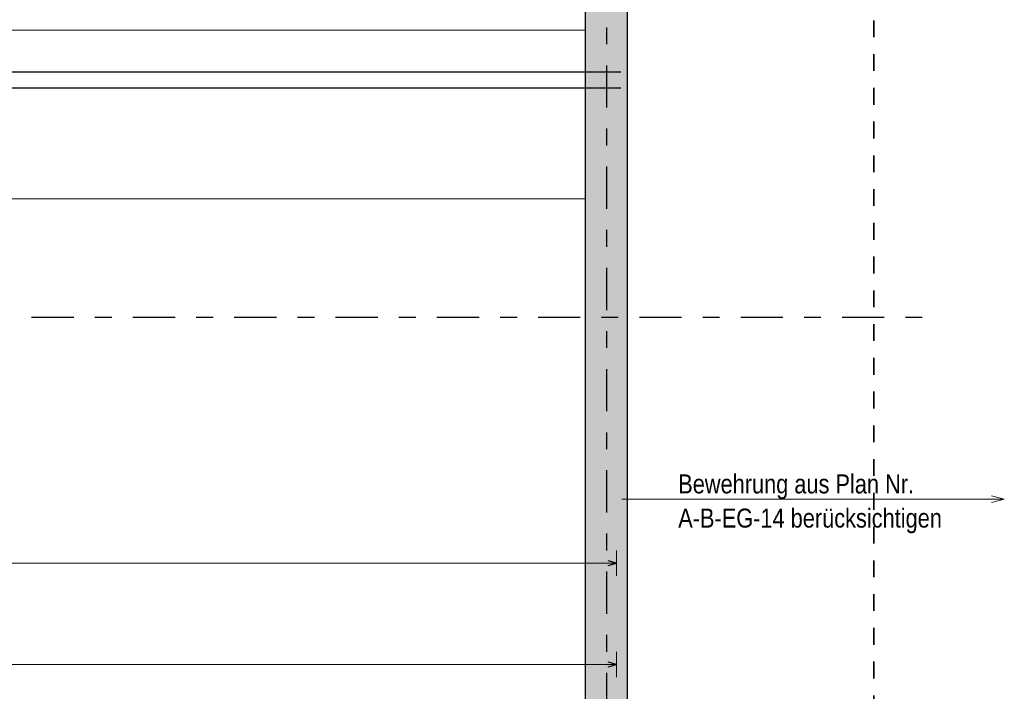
# Model space of a CAD drawing. Header units: millimetres. Extents: x -48 to 49.2, y -6.2 to 26.4.
# Tile 21 of 53: x 8.7 to 14.5, y 11.8 to 15.8. Entities that reach past the tile are written whole.
import ezdxf

# ---------------------------------------------------------------- set-up
doc = ezdxf.new("R2010")
doc.units = ezdxf.units.MM
doc.linetypes.add('DASHDOTX2', pattern=[2, 1, -0.5, 0, -0.5])
doc.linetypes.add('HIDDEN', pattern=[0.375, 0.25, -0.125])
for name, color, linetype, lineweight in [('Achsen', 7, 'Continuous', 20), ('Mattenbewehrung', 7, 'Continuous', 20), ('Schraffuren', 7, 'Continuous', 20)]:
    doc.layers.add(name, color=color, linetype=linetype, lineweight=lineweight)
doc.styles.add('Arial Narrow', font='ARIALN.TTF')

msp = doc.modelspace()

# ---------------------------------------------------------------- hatches: boundary and pattern name
at = {"layer": 'Schraffuren', "lineweight": 25, "true_color": 0xd7ffd7}
msp.add_hatch(color=254, dxfattribs=at).paths.add_polyline_path([(12.278771, 17.699131), (12.278771, 1.539135), (12.028771, 1.539131), (12.028771, 17.699135)])

# ---------------------------------------------------------------- linework, layer by layer
at = {"color": 2, "linetype": 'HIDDEN', "lineweight": 35, "ltscale": 0.25}
msp.add_line((13.737759, 0.917068), (13.737759, 17.740698), dxfattribs=at)
at = {"color": 9, "linetype": 'Continuous', "lineweight": 0}
for p, q in [((12.028771, 15.759131), (3.078379, 15.759131)), ((12.028771, 14.759131), (3.078379, 14.759131))]:
    msp.add_line(p, q, dxfattribs=at)
at = {"color": 3, "linetype": 'Continuous', "lineweight": 25}
for p, q in [((2.868379, 15.511909), (12.238771, 15.511909)), ((2.868379, 15.416798), (12.238771, 15.416798))]:
    msp.add_line(p, q, dxfattribs=at)
at = {"layer": 'Achsen', "color": 3, "linetype": 'DASHDOTX2', "lineweight": 25, "ltscale": 0.25}
for p, q in [((12.153775, 19.150591), (12.153775, 0.225215)), ((1.548578, 14.059131), (14.028942, 14.059131))]:
    msp.add_line(p, q, dxfattribs=at)
at = {"layer": 'Achsen', "color": 5, "linetype": 'Continuous', "lineweight": 18}
for p, q in [((12.243819, 12.979717), (14.509481, 12.979717)), ((14.434481, 12.999813), (14.509481, 12.979717)), ((14.509481, 12.979717), (14.434481, 12.959621))]:
    msp.add_line(p, q, dxfattribs=at)
at = {"layer": 'Mattenbewehrung', "color": 3, "linetype": 'Continuous', "lineweight": 25}
for p, q in [((12.028764, 3.989131), (12.028764, 17.699131)), ((12.278771, 5.589137), (12.278771, 17.449131))]:
    msp.add_line(p, q, dxfattribs=at)
at = {"layer": 'Schraffuren', "color": 5, "linetype": 'Continuous', "lineweight": 18}
for p, q in [((12.213771, 12.525), (12.213771, 12.675)), ((12.213771, 12.6), (2.893379, 12.6)), ((12.213771, 11.925), (12.213771, 12.075)), ((12.213771, 12), (2.893379, 12))]:
    msp.add_line(p, q, dxfattribs=at)
at = {"layer": 'Schraffuren', "color": 3, "linetype": 'Continuous', "lineweight": 25}
for p, q in [((12.213771, 12.6), (12.163771, 12.613397)), ((12.163771, 12.586603), (12.213771, 12.6)), ((12.213771, 12), (12.163771, 12.013397)), ((12.163771, 11.986603), (12.213771, 12))]:
    msp.add_line(p, q, dxfattribs=at)

# ---------------------------------------------------------------- texts
at = {"layer": 'Achsen', "color": 4, "lineweight": 50, "style": 'Arial Narrow'}
for s, p in [('Bewehrung aus Plan Nr.', (12.578376, 13.013815)), ('A-B-EG-14 berücksichtigen', (12.578376, 12.811315))]:
    msp.add_text(s, height=0.1125, dxfattribs=at).set_placement(p)

doc.saveas('drawing.dxf')
